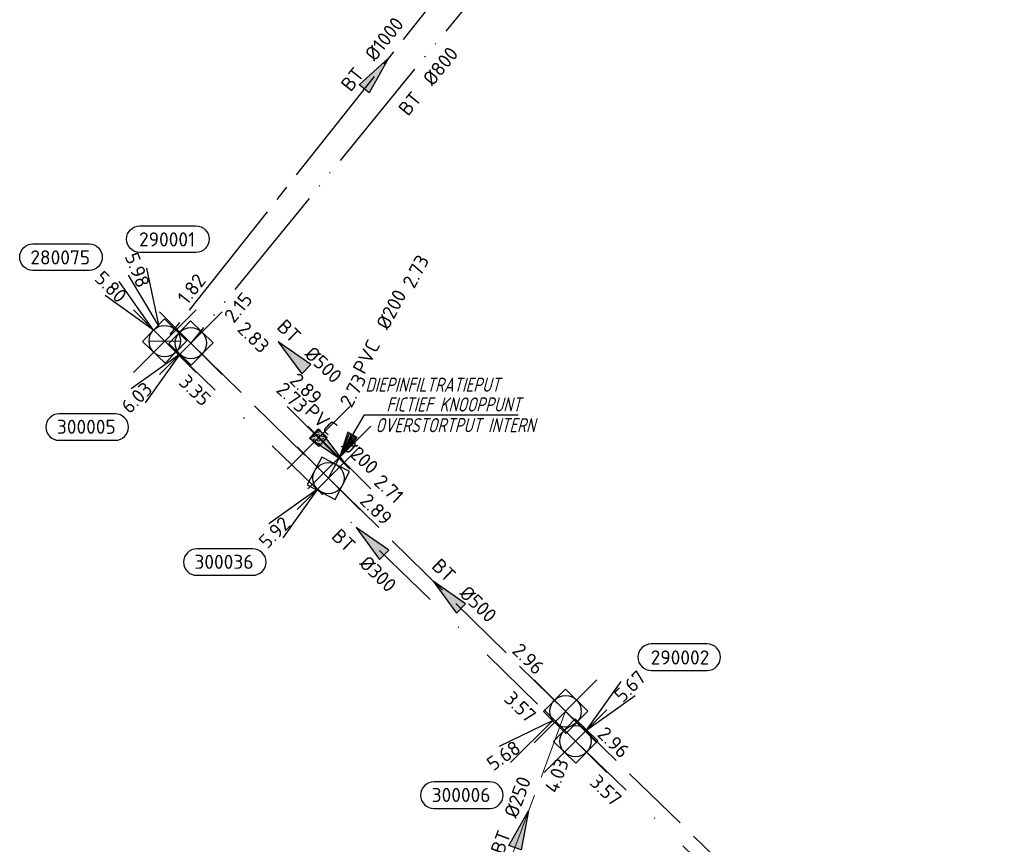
# Model space of a CAD drawing. Header units: metres. Extents: x 153343 to 157271, y 461673 to 467005.
# Tile 10 of 191: x 154699 to 154794, y 462682 to 462761. Entities that reach past the tile are written whole.
import ezdxf
from ezdxf.enums import TextEntityAlignment as Align

# ---------------------------------------------------------------- set-up
doc = ezdxf.new("R2010")
doc.units = ezdxf.units.M
doc.header["$LTSCALE"] = 0.75
doc.header["$PDMODE"] = 3
doc.header["$PDSIZE"] = 3
for name, pattern in [('RI-GWA_BETON', [22, 16, -2, 2, -2]), ('RI-HWA_BETON', [11.4, 9, -2.4]), ('RI-HWA_PVC', [6.4, 4, -2.4]), ('RI-ITR_BETON', [21, 15, -2, 0, -2, 0, -2]), ('RI-VWA_BETON', [19, 9, -5, 0, -5])]:
    doc.linetypes.add(name, pattern=pattern)
doc.layers.get('0').update_dxf_attribs({"lineweight": 25})
doc.layers.get('defpoints').update_dxf_attribs({"lineweight": 25})
for name, color, linetype in [('B-OI-RI-AANPIJLING', 1, 'Continuous'), ('B-OI-RI-GWA_RIOOLPUT_INSPECTIEPUT-S @ 0.75', 11, 'Continuous'), ('B-OI-RI-GWA_TRANSPORTLEIDING_BETON_1000-G', 11, 'RI-GWA_BETON'), ('B-OI-RI-HWA_ITR_TRANSPORTLEIDING_BETON_800-G', 151, 'RI-ITR_BETON'), ('B-OI-RI-HWA_PUTNUMMER-S @ 0.75', 151, 'Continuous'), ('B-OI-RI-HWA_TRANSPORTLEIDING_BETON_500-G', 151, 'RI-HWA_BETON'), ('B-OI-RI-HWA_TRANSPORTLEIDING_PVC_200-G', 151, 'RI-HWA_PVC'), ('B-OI-RI-VWA_PUTNUMMER-S @ 0.75', 33, 'Continuous'), ('B-OI-RI-VWA_TRANSPORTLEIDING_BETON_300-G', 33, 'RI-VWA_BETON'), ('diepinfiltratieput', 7, 'Continuous'), ('fictief knooppunt', 7, 'Continuous')]:
    doc.layers.add(name, color=color, linetype=linetype)
for name, color, linetype, lineweight in [('B-OI-RI-GWA_PUTNUMMER-S @ 0.75', 11, 'Continuous', 25), ('B-OI-RI-GWA_STROOMRICHTING-S @ 0.75', 11, 'Continuous', 25), ('B-OI-RI-HWA_RIOOLPUT_INSPECTIEPUT-S', 151, 'Continuous', 25), ('B-OI-RI-HWA_STROOMRICHTING-S @ 0.75', 151, 'Continuous', 25), ('B-OI-RI-HWA_TRANSPORTLEIDING_BETON_250-G', 151, 'RI-HWA_BETON', 18), ('B-OI-RI-ITR_HULPSTUK-S @ 0.75', 134, 'Continuous', 25), ('B-OI-RI-VWA_RIOOLPUT_INSPECTIEPUT_BETON-S', 33, 'Continuous', 25), ('B-OI-RI-VWA_STROOMRICHTING-S @ 0.75', 33, 'Continuous', 25), ('N-OI-RI-BIJZONDERDERHEDEN-T18', 134, 'Continuous', 18)]:
    doc.layers.add(name, color=color, linetype=linetype, lineweight=lineweight)
doc.layers.add('inspectieput', color=7, linetype='Continuous', plot=False)
doc.layers.add('overstortput intern', color=7, linetype='Continuous', plot=False)
doc.styles.add('NLCS-ISO', font='isocpeur.ttf')
doc.styles.add('NLCS-ISO-M750-T18_CURSIEF', font='NLCS-ISO.ttf', dxfattribs={"oblique": 15, "height": 1.35})

# ---------------------------------------------------------------- blocks, each defined once
blk = doc.blocks.new('*U35')
at = {"ltscale": 0.1, "style": 'NLCS-ISO'}
for tag, p in [('MAT', (-1, 0.5)), ('BOBL', (-5.66, 0))]:
    blk.add_attdef(tag, text='', height=1.8, dxfattribs=at).set_placement(p, align=Align.BOTTOM_RIGHT)
for tag, p in [('DIA', (1, 0.5)), ('BOBR', (7.22, 0))]:
    blk.add_attdef(tag, text='', height=1.8, dxfattribs=at).set_placement(p, align=Align.BOTTOM_LEFT)
at = {"layer": 'defpoints', "ltscale": 0.1, "style": 'NLCS-ISO', "flags": 1}
blk.add_attdef('JVA', text='', height=1.8, dxfattribs=at).set_placement((0, -1), align=Align.TOP_CENTER)
blk = doc.blocks.new('*U2066')
at = {"ltscale": 0.1}
blk.add_hatch(color=256, dxfattribs=at).paths.add_polyline_path([(-2.5, 0), (2.5, -0.83), (2.5, 0.83)])
at = {"ltscale": 0.1, "flags": 128}
blk.add_lwpolyline([(-2.5, 0), (2.5, -0.83), (2.5, 0.83)], close=True, dxfattribs=at)
at = {"ltscale": 0.1, "style": 'NLCS-ISO'}
for tag, p in [('MAT', (-1, 0.5)), ('BOBL', (-11.87, 0))]:
    blk.add_attdef(tag, text='', height=1.8, dxfattribs=at).set_placement(p, align=Align.BOTTOM_RIGHT)
for tag, p in [('DIA', (1, 0.5)), ('BOBR', (10.93, 0))]:
    blk.add_attdef(tag, text='', height=1.8, dxfattribs=at).set_placement(p, align=Align.BOTTOM_LEFT)
at = {"layer": 'defpoints', "ltscale": 0.1, "style": 'NLCS-ISO', "flags": 1}
blk.add_attdef('JVA', text='', height=1.8, dxfattribs=at).set_placement((0, -1), align=Align.TOP_CENTER)
blk = doc.blocks.new('*U66')
at = {"ltscale": 0.1}
blk.add_hatch(color=256, dxfattribs=at).paths.add_polyline_path([(2.5, 0), (-2.5, -0.83), (-2.5, 0.83)])
at = {"ltscale": 0.1, "flags": 128}
blk.add_lwpolyline([(2.5, 0), (-2.5, -0.83), (-2.5, 0.83)], close=True, dxfattribs=at)
at = {"ltscale": 0.1, "style": 'NLCS-ISO'}
for tag, p in [('MAT', (-1, 0.5)), ('BOBL', (-5.66, 0))]:
    blk.add_attdef(tag, text='', height=1.8, dxfattribs=at).set_placement(p, align=Align.BOTTOM_RIGHT)
for tag, p in [('DIA', (1, 0.5)), ('BOBR', (7.22, 0))]:
    blk.add_attdef(tag, text='', height=1.8, dxfattribs=at).set_placement(p, align=Align.BOTTOM_LEFT)
at = {"layer": 'defpoints', "ltscale": 0.1, "style": 'NLCS-ISO', "flags": 1}
blk.add_attdef('JVA', text='', height=1.8, dxfattribs=at).set_placement((0, -1), align=Align.TOP_CENTER)
blk = doc.blocks.new('*U2045')
at = {"ltscale": 0.1}
blk.add_hatch(color=256, dxfattribs=at).paths.add_polyline_path([(2.5, 0), (-2.5, -0.83), (-2.5, 0.83)])
at = {"ltscale": 0.1, "flags": 128}
blk.add_lwpolyline([(2.5, 0), (-2.5, -0.83), (-2.5, 0.83)], close=True, dxfattribs=at)
at = {"ltscale": 0.1, "style": 'NLCS-ISO'}
for tag, p in [('MAT', (-1, 0.5)), ('BOBL', (-6.71, 0))]:
    blk.add_attdef(tag, text='', height=1.8, dxfattribs=at).set_placement(p, align=Align.BOTTOM_RIGHT)
for tag, p in [('DIA', (1, 0.5)), ('BOBR', (5.77, -3.24))]:
    blk.add_attdef(tag, text='', height=1.8, dxfattribs=at).set_placement(p, align=Align.BOTTOM_LEFT)
at = {"layer": 'defpoints', "ltscale": 0.1, "style": 'NLCS-ISO', "flags": 1}
blk.add_attdef('JVA', text='', height=1.8, dxfattribs=at).set_placement((0, -1), align=Align.TOP_CENTER)
blk = doc.blocks.new('*U2046')
at = {"ltscale": 0.1}
blk.add_hatch(color=256, dxfattribs=at).paths.add_polyline_path([(-2.5, 0), (2.5, -0.83), (2.5, 0.83)])
at = {"ltscale": 0.1, "flags": 128}
blk.add_lwpolyline([(-2.5, 0), (2.5, -0.83), (2.5, 0.83)], close=True, dxfattribs=at)
at = {"ltscale": 0.1, "style": 'NLCS-ISO'}
for tag, p in [('MAT', (-1, 0.5)), ('BOBL', (-29.73, 0))]:
    blk.add_attdef(tag, text='', height=1.8, dxfattribs=at).set_placement(p, align=Align.BOTTOM_RIGHT)
for tag, p in [('DIA', (1, 0.5)), ('BOBR', (22.41, -0.01))]:
    blk.add_attdef(tag, text='', height=1.8, dxfattribs=at).set_placement(p, align=Align.BOTTOM_LEFT)
at = {"layer": 'defpoints', "ltscale": 0.1, "style": 'NLCS-ISO', "flags": 1}
blk.add_attdef('JVA', text='', height=1.8, dxfattribs=at).set_placement((0, -1), align=Align.TOP_CENTER)
blk = doc.blocks.new('*U2049')
at = {"ltscale": 0.1}
blk.add_hatch(color=256, dxfattribs=at).paths.add_polyline_path([(-2.5, 0), (2.5, -0.83), (2.5, 0.83)])
at = {"ltscale": 0.1, "flags": 128}
blk.add_lwpolyline([(-2.5, 0), (2.5, -0.83), (2.5, 0.83)], close=True, dxfattribs=at)
at = {"ltscale": 0.1, "style": 'NLCS-ISO'}
for tag, p in [('MAT', (-1, 0.5)), ('BOBL', (-2.96, -3.24))]:
    blk.add_attdef(tag, text='', height=1.8, dxfattribs=at).set_placement(p, align=Align.BOTTOM_RIGHT)
for tag, p in [('DIA', (1, 0.5)), ('BOBR', (2.01, -3.24))]:
    blk.add_attdef(tag, text='', height=1.8, dxfattribs=at).set_placement(p, align=Align.BOTTOM_LEFT)
at = {"layer": 'defpoints', "ltscale": 0.1, "style": 'NLCS-ISO', "flags": 1}
blk.add_attdef('JVA', text='', height=1.8, dxfattribs=at).set_placement((0, -1), align=Align.TOP_CENTER)
blk = doc.blocks.new('*U2048')
at = {"ltscale": 0.1, "style": 'NLCS-ISO'}
for tag, p in [('BOBL', (-34.49, -3.24)), ('MAT', (-1, -3.74))]:
    blk.add_attdef(tag, text='', height=1.8, dxfattribs=at).set_placement(p, align=Align.BOTTOM_RIGHT)
for tag, p in [('BOBR', (33.54, -3.22)), ('DIA', (1, -3.74))]:
    blk.add_attdef(tag, text='', height=1.8, dxfattribs=at).set_placement(p, align=Align.BOTTOM_LEFT)
at = {"layer": 'defpoints', "ltscale": 0.1, "style": 'NLCS-ISO', "flags": 1}
blk.add_attdef('JVA', text='', height=1.8, dxfattribs=at).set_placement((0, -1), align=Align.TOP_CENTER)
blk = doc.blocks.new('*U2037')
at = {"ltscale": 0.1}
blk.add_hatch(color=256, dxfattribs=at).paths.add_polyline_path([(-2.5, 0), (2.5, -0.83), (2.5, 0.83)])
at = {"ltscale": 0.1, "flags": 128}
blk.add_lwpolyline([(-2.5, 0), (2.5, -0.83), (2.5, 0.83)], close=True, dxfattribs=at)
at = {"ltscale": 0.1, "style": 'NLCS-ISO'}
for tag, p in [('BOBL', (-27.07, -3.24)), ('MAT', (-1, -3.74))]:
    blk.add_attdef(tag, text='', height=1.8, dxfattribs=at).set_placement(p, align=Align.BOTTOM_RIGHT)
for tag, p in [('BOBR', (15.62, -3.22)), ('DIA', (1, -3.74))]:
    blk.add_attdef(tag, text='', height=1.8, dxfattribs=at).set_placement(p, align=Align.BOTTOM_LEFT)
at = {"layer": 'defpoints', "ltscale": 0.1, "style": 'NLCS-ISO', "flags": 1}
blk.add_attdef('JVA', text='', height=1.8, dxfattribs=at).set_placement((0, -1), align=Align.TOP_CENTER)
blk = doc.blocks.new('*U2039')
at = {"ltscale": 0.1}
blk.add_hatch(color=256, dxfattribs=at).paths.add_polyline_path([(-2.5, 0), (2.5, -0.83), (2.5, 0.83)])
at = {"ltscale": 0.1, "flags": 128}
blk.add_lwpolyline([(-2.5, 0), (2.5, -0.83), (2.5, 0.83)], close=True, dxfattribs=at)
at = {"ltscale": 0.1, "style": 'NLCS-ISO'}
for tag, p in [('BOBL', (-27.24, -3.24)), ('MAT', (-1, -3.74))]:
    blk.add_attdef(tag, text='', height=1.8, dxfattribs=at).set_placement(p, align=Align.BOTTOM_RIGHT)
for tag, p in [('BOBR', (26.29, -3.23)), ('DIA', (1, -3.74))]:
    blk.add_attdef(tag, text='', height=1.8, dxfattribs=at).set_placement(p, align=Align.BOTTOM_LEFT)
at = {"layer": 'defpoints', "ltscale": 0.1, "style": 'NLCS-ISO', "flags": 1}
blk.add_attdef('JVA', text='', height=1.8, dxfattribs=at).set_placement((0, -1), align=Align.TOP_CENTER)
blk = doc.blocks.new('*U2035')
at = {"ltscale": 0.1}
blk.add_hatch(color=256, dxfattribs=at).paths.add_polyline_path([(2.5, 0), (-2.5, -0.83), (-2.5, 0.83)])
at = {"ltscale": 0.1, "flags": 128}
blk.add_lwpolyline([(2.5, 0), (-2.5, -0.83), (-2.5, 0.83)], close=True, dxfattribs=at)
at = {"ltscale": 0.1, "style": 'NLCS-ISO'}
for tag, p in [('MAT', (-1, 0.5)), ('BOBL', (-34.18, 0))]:
    blk.add_attdef(tag, text='', height=1.8, dxfattribs=at).set_placement(p, align=Align.BOTTOM_RIGHT)
for tag, p in [('DIA', (1, 0.5)), ('BOBR', (33.24, -0.01))]:
    blk.add_attdef(tag, text='', height=1.8, dxfattribs=at).set_placement(p, align=Align.BOTTOM_LEFT)
at = {"layer": 'defpoints', "ltscale": 0.1, "style": 'NLCS-ISO', "flags": 1}
blk.add_attdef('JVA', text='', height=1.8, dxfattribs=at).set_placement((0, -1), align=Align.TOP_CENTER)
blk = doc.blocks.new('SRI-HULP_INFILTRATIEVOORZIENING-SO')
at = {"color": 0, "linetype": 'ByBlock', "lineweight": 18}
blk.add_lwpolyline([(-0.8, 0.8), (0.8, 0.8), (0.8, -0.8), (-0.8, -0.8)], close=True, dxfattribs=at)
for centre in [(-0.6, 0.6), (-0.2, 0.2), (0.2, 0.6), (0.6, 0.2), (-0.6, -0.2), (-0.2, -0.6), (0.2, -0.2), (0.6, -0.6)]:
    blk.add_circle(centre, 0.16, dxfattribs=at)
blk = doc.blocks.new('B-SRI-PUT_HWA-SO')
at = {"lineweight": -3, "flags": 128}
blk.add_lwpolyline([(-2, -2), (2, -2), (2, 2), (-2, 2)], close=True, dxfattribs=at)
at = {"lineweight": -3}
blk.add_circle((0, 0), 2, dxfattribs=at)
blk = doc.blocks.new('*U1093')
for q in [(-8.47, -4.48), (-7.02, -6.52)]:
    blk.add_line((-1.63, -1.16), q)
blk.add_lwpolyline([(-16.81, -12.39), (-9.65, -12.39, 1), (-9.65, -9.01), (-16.81, -9.01, 1)], format="xyb", close=True)
at = {"ltscale": 0.1, "style": 'NLCS-ISO'}
blk.add_attdef('PUTHGT', text='', height=1.8, rotation=35.3623, dxfattribs=at).set_placement((-9.74, -6.95), align=Align.MIDDLE_LEFT)
blk.add_attdef('PUTNR', text='', height=1.8, dxfattribs=at).set_placement((-13.33, -8.87), align=Align.MIDDLE_CENTER)
blk = doc.blocks.new('*U241')
for q in [(-7.6, -5.83), (-5.83, -7.6)]:
    blk.add_line((-1.41, -1.41), q)
blk.add_lwpolyline([(-16.81, -12.39), (-9.65, -12.39, 1), (-9.65, -9.01), (-16.81, -9.01, 1)], format="xyb", close=True)
at = {"ltscale": 0.1, "style": 'NLCS-ISO'}
blk.add_attdef('PUTHGT', text='', height=1.8, rotation=45, dxfattribs=at).set_placement((-8.44, -8.48), align=Align.MIDDLE_LEFT)
blk.add_attdef('PUTNR', text='', height=1.8, dxfattribs=at).set_placement((-13.33, -8.87), align=Align.MIDDLE_CENTER)
blk = doc.blocks.new('*U43')
for q in [(5.83, 7.6), (7.6, 5.83)]:
    blk.add_line((1.41, 1.41), q)
blk.add_lwpolyline([(16.81, 12.39), (9.65, 12.39, 1), (9.65, 9.01), (16.81, 9.01, 1)], format="xyb", close=True)
at = {"ltscale": 0.1, "style": 'NLCS-ISO'}
blk.add_attdef('PUTHGT', text='', height=1.8, rotation=45, dxfattribs=at).set_placement((5.39, 5.43), align=Align.MIDDLE_LEFT)
blk.add_attdef('PUTNR', text='', height=1.8, dxfattribs=at).set_placement((13.33, 10.67), align=Align.MIDDLE_CENTER)
blk = doc.blocks.new('*U1089')
for q in [(-2.27, 9.31), (-4.6, 8.4)]:
    blk.add_line((-0.72, 1.86), q)
blk.add_lwpolyline([(-3.18, 14.7), (3.98, 14.7, -1), (3.98, 11.31), (-3.18, 11.31, -1)], format="xyb", close=True)
at = {"ltscale": 0.1, "style": 'NLCS-ISO'}
blk.add_attdef('PUTNR', text='', height=1.8, dxfattribs=at).set_placement((0.3, 12.97), align=Align.MIDDLE_CENTER)
blk.add_attdef('PUTHGT', text='', height=1.8, rotation=291.2129, dxfattribs=at).set_placement((-4.3, 11.17), align=Align.MIDDLE_LEFT)
blk = doc.blocks.new('B-SRI-PUT_GWA-SO')
blk.add_line((-1.41, -1.41), (1.41, 1.41))
at = {"lineweight": -3, "flags": 128}
blk.add_lwpolyline([(2, -2), (2, 2), (-2, 2), (-2, -2)], close=True, dxfattribs=at)
at = {"lineweight": -3}
blk.add_circle((0, 0), 2, dxfattribs=at)
blk = doc.blocks.new('*U1082')
for q in [(-5.83, 7.6), (-7.6, 5.83)]:
    blk.add_line((-1.41, 1.41), q)
blk.add_lwpolyline([(-16.81, 12.39), (-9.65, 12.39, -1), (-9.65, 9.01), (-16.81, 9.01, -1)], format="xyb", close=True)
at = {"ltscale": 0.1, "style": 'NLCS-ISO'}
blk.add_attdef('PUTNR', text='', height=1.8, dxfattribs=at).set_placement((-13.33, 10.67), align=Align.MIDDLE_CENTER)
blk.add_attdef('PUTHGT', text='', height=1.8, rotation=315, dxfattribs=at).set_placement((-8.44, 8.48), align=Align.MIDDLE_LEFT)
blk = doc.blocks.new('B-SRI-PUT_VWA-SO')
at = {"flags": 128}
blk.add_lwpolyline([(-2, 2), (2, 2), (2, -2), (-2, -2)], close=True, dxfattribs=at)
at = {"lineweight": -3, "flags": 128}
blk.add_lwpolyline([(2, -2), (2, 2), (-2, 2), (-2, -2)], close=True, dxfattribs=at)
at = {"lineweight": -3}
blk.add_circle((0, 0), 2, dxfattribs=at)

msp = doc.modelspace()

# ---------------------------------------------------------------- linework, layer by layer
at = {"layer": 'B-OI-RI-AANPIJLING', "transparency": 33554610, "flags": 128}
msp.add_lwpolyline([(154730.01, 462719.46), (154731.714, 462721.359), (154730.834, 462721.875), (154730.01, 462719.46), (154730.981, 462721.789), (154731.127, 462721.703), (154730.01, 462719.46), (154731.421, 462721.531), (154731.567, 462721.445), (154730.01, 462719.46), (154732.404, 462723.544), (154747.137, 462723.544)], dxfattribs=at)
at = {"layer": 'B-OI-RI-GWA_TRANSPORTLEIDING_BETON_1000-G', "transparency": 33554610}
msp.add_line((154753.8, 462781.8), (154713.3, 462730.6), dxfattribs=at)
at = {"layer": 'B-OI-RI-HWA_ITR_TRANSPORTLEIDING_BETON_800-G', "transparency": 33554610}
msp.add_line((154757.4, 462781.3), (154715.8, 462730.4), dxfattribs=at)
at = {"layer": 'B-OI-RI-HWA_TRANSPORTLEIDING_BETON_250-G', "transparency": 33554610}
msp.add_line((154751.66, 462695.18), (154743.27, 462672.61), dxfattribs=at)
at = {"layer": 'B-OI-RI-HWA_TRANSPORTLEIDING_BETON_500-G', "transparency": 33554610}
for p, q in [((154715.8, 462730.4), (154728.969, 462717.482)), ((154728.969, 462717.482), (154751.66, 462695.18)), ((154751.66, 462695.18), (154793.64, 462654.3))]:
    msp.add_line(p, q, dxfattribs=at)
at = {"layer": 'B-OI-RI-HWA_TRANSPORTLEIDING_PVC_200-G', "transparency": 33554610}
for p in [(154728.01, 462721.35), (154728.969, 462717.482)]:
    msp.add_line(p, (154730.01, 462719.46), dxfattribs=at)
at = {"layer": 'B-OI-RI-VWA_TRANSPORTLEIDING_BETON_300-G', "transparency": 33554610}
for p, q in [((154713.3, 462730.6), (154752.61, 462692.33)), ((154752.61, 462692.33), (154791.74, 462654.24))]:
    msp.add_line(p, q, dxfattribs=at)
at = {"layer": 'diepinfiltratieput', "color": 0, "transparency": 33554610}
msp.add_point((154728.01, 462721.35), dxfattribs=at)
at = {"layer": 'fictief knooppunt', "color": 0, "transparency": 33554610}
msp.add_point((154730.01, 462719.46), dxfattribs=at)
at = {"layer": 'inspectieput', "color": 0, "transparency": 33554610}
for p in [(154713.3, 462730.6), (154713.3, 462730.6), (154715.8, 462730.4), (154751.66, 462695.18), (154752.61, 462692.33)]:
    msp.add_point(p, dxfattribs=at)
at = {"layer": 'overstortput intern', "color": 0, "transparency": 33554610}
msp.add_point((154728.969, 462717.482), dxfattribs=at)

# ---------------------------------------------------------------- block references
at = {"layer": 'B-OI-RI-GWA_PUTNUMMER-S @ 0.75', "color": 0, "transparency": 33554610, "xscale": 0.75, "yscale": 0.75, "zscale": 0.75}
msp.add_blockref('*U1082', (154713.3, 462730.6), dxfattribs=at).add_auto_attribs({'PUTNR': '280075', 'PUTHGT': '5.80'})
at = {"layer": 'B-OI-RI-GWA_RIOOLPUT_INSPECTIEPUT-S @ 0.75', "color": 0, "transparency": 33554610, "xscale": 0.75, "yscale": 0.75, "zscale": 0.75, "rotation": 315.7680335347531}
msp.add_blockref('B-SRI-PUT_GWA-SO', (154713.3, 462730.6), dxfattribs=at)
at = {"layer": 'B-OI-RI-GWA_STROOMRICHTING-S @ 0.75', "color": 0, "transparency": 33554610, "xscale": 0.75, "yscale": 0.75, "zscale": 0.75, "rotation": 51.65545242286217}
msp.add_blockref('*U2035', (154733.55, 462756.2), dxfattribs=at).add_auto_attribs({'MAT': 'BT', 'DIA': '%%c1000', 'BOBL': '1.82', 'BOBR': '1.74'})
at = {"layer": 'B-OI-RI-HWA_PUTNUMMER-S @ 0.75', "color": 0, "transparency": 33554610}
ref = msp.add_blockref('*U241', (154715.8, 462730.4), dxfattribs=dict(at, xscale=0.75, yscale=0.75, zscale=0.75))
ref.add_attrib('PUTNR', '300005', dxfattribs={"layer": '0', "ltscale": 0.1, "height": 1.35, "style": 'NLCS-ISO'}).set_placement((154705.8, 462722.4), align=Align.MIDDLE_CENTER)
ref.add_attrib('PUTHGT', '6.03', dxfattribs={"layer": '0', "ltscale": 0.1, "height": 1.35, "rotation": 45, "style": 'NLCS-ISO'}).set_placement((154709.468, 462724.038), align=Align.MIDDLE_LEFT)
ref = msp.add_blockref('*U241', (154728.969, 462717.482), dxfattribs=dict(at, xscale=0.75, yscale=0.75, zscale=0.75))
ref.add_attrib('PUTNR', '300036', dxfattribs={"layer": '0', "ltscale": 0.1, "height": 1.35, "style": 'NLCS-ISO'}).set_placement((154718.969, 462709.482), align=Align.MIDDLE_CENTER)
ref.add_attrib('PUTHGT', '5.92', dxfattribs={"layer": '0', "ltscale": 0.1, "height": 1.35, "rotation": 45, "style": 'NLCS-ISO'}).set_placement((154722.637, 462711.12), align=Align.MIDDLE_LEFT)
ref = msp.add_blockref('*U1093', (154751.66, 462695.18), dxfattribs=dict(at, xscale=0.75, yscale=0.75, zscale=0.75))
ref.add_attrib('PUTNR', '300006', dxfattribs={"layer": '0', "ltscale": 0.1, "height": 1.35, "style": 'NLCS-ISO'}).set_placement((154741.66, 462687.18), align=Align.MIDDLE_CENTER)
ref.add_attrib('PUTHGT', '5.68', dxfattribs={"layer": '0', "ltscale": 0.1, "height": 1.35, "rotation": 35.36234, "style": 'NLCS-ISO'}).set_placement((154744.352, 462689.968), align=Align.MIDDLE_LEFT)
at = {"layer": 'B-OI-RI-HWA_RIOOLPUT_INSPECTIEPUT-S', "transparency": 33554610, "xscale": 0.75, "yscale": 0.75, "zscale": 0.75}
for p, rotation in [((154715.8, 462730.4), 315.5512629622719), ((154728.969, 462717.482), 62.24265326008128), ((154751.66, 462695.18), 135.4953548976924)]:
    msp.add_blockref('B-SRI-PUT_HWA-SO', p, dxfattribs=dict(at, rotation=rotation))
at = {"layer": 'B-OI-RI-HWA_STROOMRICHTING-S @ 0.75', "color": 0, "transparency": 33554610, "xscale": 0.75, "yscale": 0.75, "zscale": 0.75}
for name, p, rotation, values in [('*U2048', (154736.6, 462755.85), 50.74125554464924, {'MAT': 'BT', 'DIA': '%%c800', 'BOBL': '2.15', 'BOBR': '2.15'}), ('*U35', (154735.001, 462730.541), 62.24265326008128, {'MAT': 'PVC', 'DIA': '%%c200', 'BOBL': '2.73', 'BOBR': '2.73'}), ('*U2049', (154725.503, 462729.22), 315.5512629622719, {'MAT': 'BT', 'DIA': '%%c500', 'BOBL': '2.83', 'BOBR': '2.89'}), ('*U66', (154729.01, 462720.405), 316.6197574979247, {'MAT': 'PVC', 'DIA': '%%c200', 'BOBL': '2.73', 'BOBR': '2.71'}), ('*U2066', (154740.315, 462706.331), 315.4953548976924, {'MAT': 'BT', 'DIA': '%%c500', 'BOBL': '2.89', 'BOBR': '2.96'}), ('*U2046', (154772.65, 462674.74), 315.7605799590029, {'MAT': 'BT', 'DIA': '%%c500', 'BOBL': '2.96', 'BOBR': '3.07'}), ('*U2045', (154747.465, 462683.895), 69.60826925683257, {'MAT': 'BT', 'DIA': '%%c250', 'BOBL': '4.12', 'BOBR': '4.03'})]:
    msp.add_blockref(name, p, dxfattribs=dict(at, rotation=rotation)).add_auto_attribs(values)
at = {"layer": 'B-OI-RI-ITR_HULPSTUK-S @ 0.75', "color": 0, "transparency": 33554610, "xscale": 0.75, "yscale": 0.75, "zscale": 0.75, "rotation": 316.6197574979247}
msp.add_blockref('SRI-HULP_INFILTRATIEVOORZIENING-SO', (154728.01, 462721.35), dxfattribs=at)
at = {"layer": 'B-OI-RI-VWA_PUTNUMMER-S @ 0.75', "color": 0, "transparency": 33554610, "xscale": 0.75, "yscale": 0.75, "zscale": 0.75}
for name, p, values in [('*U1089', (154713.3, 462730.6), {'PUTNR': '290001', 'PUTHGT': '5.98'}), ('*U43', (154752.61, 462692.33), {'PUTNR': '290002', 'PUTHGT': '5.67'})]:
    msp.add_blockref(name, p, dxfattribs=at).add_auto_attribs(values)
at = {"layer": 'B-OI-RI-VWA_RIOOLPUT_INSPECTIEPUT_BETON-S', "transparency": 33554610, "xscale": 0.75, "yscale": 0.75, "zscale": 0.75}
for p, rotation in [((154713.3, 462730.6), 315.7680335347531), ((154752.61, 462692.33), 315.7716136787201)]:
    msp.add_blockref('B-SRI-PUT_VWA-SO', p, dxfattribs=dict(at, rotation=rotation))
at = {"layer": 'B-OI-RI-VWA_STROOMRICHTING-S @ 0.75', "color": 0, "transparency": 33554610, "xscale": 0.75, "yscale": 0.75, "zscale": 0.75}
for name, p, rotation, values in [('*U2039', (154732.955, 462711.465), 315.7680335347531, {'MAT': 'BT', 'DIA': '%%c300', 'BOBL': '3.35', 'BOBR': '3.57'}), ('*U2037', (154772.175, 462673.285), 315.7716136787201, {'MAT': 'BT', 'DIA': '%%c300', 'BOBL': '3.57', 'BOBR': '3.69'})]:
    msp.add_blockref(name, p, dxfattribs=dict(at, rotation=rotation)).add_auto_attribs(values)

# ---------------------------------------------------------------- texts
at = {"layer": 'N-OI-RI-BIJZONDERDERHEDEN-T18', "transparency": 33554610, "style": 'NLCS-ISO-M750-T18_CURSIEF', "oblique": 15, "width": 0.8}
for s, p in [('DIEPINFILTRATIEPUT', (154732.505, 462725.746)), ('FICTIEF KNOOPPUNT', (154734.505, 462723.856)), ('OVERSTORTPUT INTERN', (154733.464, 462721.878))]:
    msp.add_text(s, height=1.35, dxfattribs=at).set_placement(p)

doc.saveas('drawing.dxf')
